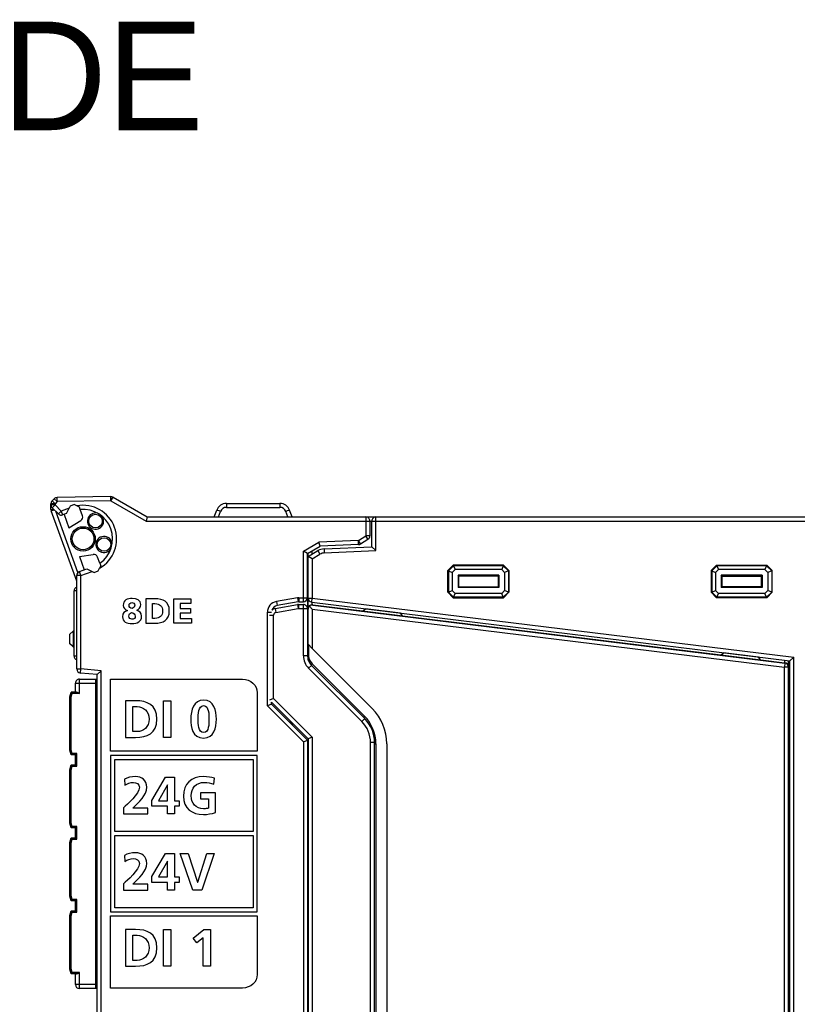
# Model space of a CAD drawing. Extents: x 0 to 183, y 0 to 175.
# Tile 27 of 31: x 58 to 115, y 102 to 175. Entities that reach past the tile are written whole.
import ezdxf

# ---------------------------------------------------------------- set-up
doc = ezdxf.new("R2010")
doc.units = 0
doc.header["$LTSCALE"] = 11.368745
doc.header["$MEASUREMENT"] = 0
doc.layers.get('0').update_dxf_attribs({"linetype": 'CONTINUOUS'})
doc.styles.add('TEXTSTYLE_3', font='txt')

msp = doc.modelspace()

# ---------------------------------------------------------------- linework, layer by layer
at = {"color": 7, "linetype": 'CONTINUOUS'}
for p, q in [((64.5253, 139.4008), (60.5569, 139.3315)), ((60.5621, 139.0315), (60.5569, 139.3315)), ((64.5305, 139.1007), (64.5253, 139.4008)), ((64.5305, 139.1007), (64.6807, 139.3605)), ((64.6807, 139.3605), (67.2066, 137.9022)), ((60.1087, 138.4551), (60.1087, 138.8778)), ((60.4084, 138.8778), (60.1087, 138.8778)), ((60.4084, 138.7958), (60.1087, 138.7958)), ((60.3499, 139.2437), (60.1965, 139.09)), ((60.4084, 138.8778), (60.1965, 139.09)), ((60.4084, 138.7958), (60.1965, 138.5836)), ((60.5621, 139.0315), (60.3499, 139.2437)), ((60.5621, 139.0315), (60.4084, 138.8778)), ((60.4084, 138.8778), (60.4084, 138.7958)), ((60.868, 138.3362), (60.4084, 138.7958)), ((64.5305, 139.1007), (60.5621, 139.0315)), ((61.515, 138.7045), (61.4402, 138.5443)), ((61.8202, 138.8158), (61.515, 138.7045)), ((62.0242, 138.7207), (61.8202, 138.8158)), ((62.2047, 138.6367), (62.0242, 138.7207)), ((62.2715, 138.453), (62.2047, 138.6367)), ((64.5305, 139.1007), (67.1264, 137.6021)), ((73.0337, 138.9023), (73.0337, 138.6125)), ((73.0337, 138.9023), (76.9835, 138.9023)), ((73.0337, 138.6125), (76.9835, 138.6125)), ((76.9835, 138.9023), (76.9835, 138.6125)), ((60.1087, 138.4551), (60.3251, 138.4551)), ((60.1266, 138.3524), (60.3471, 138.4327)), ((62.0087, 133.1821), (60.1266, 138.3524)), ((60.6558, 138.124), (60.1965, 138.5836)), ((62.1, 133.8083), (60.4563, 138.3235)), ((60.868, 138.3362), (60.6558, 138.124)), ((61.4402, 138.5443), (60.868, 138.3362)), ((60.868, 138.3362), (60.9707, 138.0544)), ((61.2608, 138.1599), (60.9707, 138.0544)), ((61.073, 138.0916), (61.432, 137.105)), ((61.2611, 138.1606), (61.4402, 138.5443)), ((62.4369, 137.9983), (62.2719, 138.4527)), ((67.2066, 137.9018), (67.1264, 137.6021)), ((67.2066, 137.9022), (83.3087, 137.9022)), ((72.1445, 137.9022), (72.3288, 138.4086)), ((72.46, 137.9022), (72.611, 138.3166)), ((77.5571, 137.9022), (77.4062, 138.3166)), ((77.8726, 137.9022), (77.688, 138.4086)), ((83.3087, 137.9022), (83.3087, 136.5121)), ((83.3094, 137.9022), (123.7086, 137.9022)), ((84.0587, 135.4203), (84.0587, 137.9022)), ((61.432, 137.105), (62.3112, 137.6393)), ((67.1264, 137.6021), (123.7086, 137.6021)), ((83.6084, 137.6021), (83.6084, 136.5121)), ((83.7586, 135.7073), (83.7586, 137.6021)), ((82.7657, 136.1665), (83.3087, 136.5121)), ((83.4699, 136.2592), (83.3087, 136.5121)), ((83.6084, 136.5121), (83.3087, 136.5121)), ((78.7084, 135.3755), (79.8591, 136.0397)), ((79.0085, 135.2022), (79.9456, 135.7431)), ((82.7657, 136.1665), (79.8591, 136.0397)), ((79.9452, 135.7431), (79.8591, 136.0397)), ((82.7788, 135.8668), (79.9456, 135.7431)), ((80.2398, 135.5536), (83.7586, 135.7073)), ((82.7788, 135.8668), (82.7657, 136.1665)), ((82.927, 135.9133), (82.7657, 136.1665)), ((82.927, 135.9133), (83.4699, 136.2592)), ((84.0587, 135.4203), (83.759, 135.707)), ((62.2016, 134.9904), (63.2186, 135.1461)), ((62.2016, 134.9904), (62.5609, 134.0037)), ((78.7084, 131.6521), (78.7084, 135.3755)), ((79.0082, 135.2022), (78.7084, 135.3755)), ((79.0085, 131.9521), (79.0085, 135.2022)), ((79.0584, 135.2126), (79.0268, 135.2126)), ((79.0584, 135.0021), (79.7836, 135.4207)), ((79.0584, 127.3609), (79.0584, 135.2312)), ((79.3585, 134.8288), (79.0588, 135.0021)), ((79.3585, 135.1754), (79.3585, 135.4041)), ((79.3585, 134.8288), (79.9335, 135.1609)), ((79.7836, 135.4207), (79.9335, 135.1609)), ((80.2398, 135.5536), (80.2529, 135.2539)), ((80.2529, 135.2539), (84.0587, 135.4203)), ((63.7112, 134.4977), (63.5459, 134.9521)), ((63.7781, 134.3138), (63.694, 134.1332)), ((63.7112, 134.4974), (63.7781, 134.3138)), ((79.0584, 134.9022), (79.0085, 134.9022)), ((79.3585, 134.8288), (79.3585, 131.9263)), ((89.7586, 134.3523), (89.3586, 133.952)), ((89.7748, 134.3127), (89.3979, 133.9358)), ((89.7586, 134.3523), (89.7748, 134.3127)), ((93.4586, 134.3523), (89.7586, 134.3523)), ((89.7748, 134.3127), (89.8898, 134.0357)), ((93.4421, 134.3127), (89.7748, 134.3127)), ((93.4421, 134.3127), (93.3273, 134.0357)), ((93.4586, 134.3523), (93.4421, 134.3127)), ((93.8193, 133.9358), (93.4421, 134.3127)), ((93.8586, 133.952), (93.4586, 134.3523)), ((108.7586, 133.952), (109.1586, 134.3523)), ((108.7979, 133.9358), (109.1748, 134.3127)), ((109.1586, 134.3523), (109.1748, 134.3127)), ((109.1586, 134.3523), (112.8586, 134.3523)), ((109.1748, 134.3127), (109.2895, 134.0357)), ((112.8421, 134.3127), (109.1748, 134.3127)), ((112.8421, 134.3127), (112.7274, 134.0357)), ((112.8586, 134.3523), (112.8421, 134.3127)), ((112.8421, 134.3127), (113.2193, 133.9358)), ((112.8586, 134.3523), (113.2586, 133.952)), ((62.0087, 126.7022), (62.0087, 133.5927)), ((62.3084, 133.5927), (62.0087, 133.5927)), ((62.2061, 133.8748), (62.7487, 134.0723)), ((62.3084, 133.5927), (62.2061, 133.8748)), ((62.3084, 133.5927), (63.1332, 133.8931)), ((62.3084, 126.7022), (62.3084, 133.5927)), ((62.749, 134.0719), (63.1332, 133.8931)), ((63.1332, 133.8931), (63.2934, 133.8184)), ((63.2934, 133.8184), (63.5989, 133.9293)), ((63.5989, 133.9293), (63.694, 134.1332)), ((89.3586, 132.3521), (89.3586, 133.952)), ((89.3586, 133.952), (89.3979, 133.9358)), ((89.3979, 133.9358), (89.3979, 132.3683)), ((89.3979, 133.9358), (89.6752, 133.8211)), ((89.8898, 134.0357), (89.6752, 133.8211)), ((89.6752, 133.8211), (89.6752, 132.4834)), ((93.3273, 134.0357), (89.8898, 134.0357)), ((90.1062, 133.6044), (90.1062, 132.6997)), ((90.1586, 133.552), (90.1062, 133.6044)), ((93.111, 133.6044), (90.1062, 133.6044)), ((90.1586, 132.7521), (90.1586, 133.552)), ((93.0586, 133.552), (90.1586, 133.552)), ((93.0586, 133.552), (93.111, 133.6044)), ((93.0586, 133.552), (93.0586, 132.7521)), ((93.111, 133.6044), (93.111, 132.6997)), ((93.542, 133.8211), (93.3273, 134.0357)), ((93.8193, 133.9358), (93.542, 133.8211)), ((93.542, 133.8211), (93.542, 132.4834)), ((93.8586, 133.952), (93.8193, 133.9358)), ((93.8193, 133.9358), (93.8193, 132.3683)), ((93.8586, 133.952), (93.8586, 132.3521)), ((108.7586, 133.952), (108.7586, 132.3521)), ((108.7586, 133.952), (108.7979, 133.9358)), ((108.7979, 133.9358), (108.7979, 132.3683)), ((108.7979, 133.9358), (109.0752, 133.8211)), ((109.0752, 133.8211), (109.2895, 134.0357)), ((109.0752, 133.8211), (109.0752, 132.4834)), ((112.7274, 134.0357), (109.2895, 134.0357)), ((109.5062, 133.6044), (109.5062, 132.6997)), ((112.511, 133.6044), (109.5062, 133.6044)), ((109.5586, 133.552), (109.5062, 133.6044)), ((109.5586, 133.552), (109.5586, 132.7521)), ((109.5586, 133.552), (112.4587, 133.552)), ((112.4587, 133.552), (112.511, 133.6044)), ((112.4587, 132.7521), (112.4587, 133.552)), ((112.511, 133.6044), (112.511, 132.6997)), ((112.7274, 134.0357), (112.942, 133.8211)), ((113.2193, 133.9358), (112.942, 133.8211)), ((112.942, 133.8211), (112.942, 132.4834)), ((113.2586, 133.952), (113.2193, 133.9358)), ((113.2193, 133.9358), (113.2193, 132.3683)), ((113.2586, 132.3521), (113.2586, 133.952)), ((61.8085, 127.6523), (61.8085, 132.452)), ((62.0083, 132.452), (61.8085, 132.452)), ((89.3586, 132.3521), (89.3979, 132.3683)), ((89.7586, 131.9521), (89.3586, 132.3521)), ((89.3979, 132.3683), (89.6752, 132.4834)), ((89.7748, 131.9914), (89.3979, 132.3683)), ((89.8898, 132.2687), (89.6752, 132.4834)), ((89.7748, 131.9914), (89.8898, 132.2687)), ((93.3273, 132.2687), (89.8898, 132.2687)), ((90.1586, 132.7521), (90.1062, 132.6997)), ((93.111, 132.6997), (90.1062, 132.6997)), ((90.1586, 132.7521), (93.0586, 132.7521)), ((93.0586, 132.7521), (93.111, 132.6997)), ((93.542, 132.4834), (93.3273, 132.2687)), ((93.4421, 131.9914), (93.3273, 132.2687)), ((93.8193, 132.3683), (93.4421, 131.9914)), ((93.8586, 132.3521), (93.4586, 131.9521)), ((93.8193, 132.3683), (93.542, 132.4834)), ((93.8586, 132.3521), (93.8193, 132.3683)), ((108.7586, 132.3521), (108.7979, 132.3683)), ((108.7586, 132.3521), (109.1586, 131.9521)), ((108.7979, 132.3683), (109.0752, 132.4834)), ((108.7979, 132.3683), (109.1748, 131.9914)), ((109.0752, 132.4834), (109.2895, 132.2687)), ((109.1748, 131.9914), (109.2895, 132.2687)), ((112.7274, 132.2687), (109.2895, 132.2687)), ((109.5586, 132.7521), (109.5062, 132.6997)), ((112.511, 132.6997), (109.5062, 132.6997)), ((112.4587, 132.7521), (109.5586, 132.7521)), ((112.4587, 132.7521), (112.511, 132.6997)), ((112.7274, 132.2687), (112.942, 132.4834)), ((112.8421, 131.9914), (112.7274, 132.2687)), ((112.8421, 131.9914), (113.2193, 132.3683)), ((112.8586, 131.9521), (113.2586, 132.3521)), ((113.2193, 132.3683), (112.942, 132.4834)), ((113.2586, 132.3521), (113.2193, 132.3683)), ((69.1569, 130.0737), (69.1569, 131.8734)), ((69.1569, 131.8734), (70.4254, 131.8734)), ((69.6364, 131.533), (69.6364, 131.1618)), ((70.4254, 131.533), (69.6364, 131.533)), ((70.4254, 131.8734), (70.4254, 131.533)), ((76.6217, 131.1546), (78.2654, 131.4447)), ((78.2806, 131.9432), (76.7196, 131.6679)), ((76.7196, 131.6679), (76.7716, 131.3723)), ((78.3326, 131.6476), (76.7716, 131.3723)), ((78.2654, 131.4447), (78.3174, 131.1491)), ((78.2806, 131.9432), (78.3326, 131.6476)), ((78.3522, 131.4522), (78.3522, 131.1522)), ((78.3522, 131.4522), (78.7084, 131.4522)), ((78.3849, 131.9521), (78.3849, 131.6521)), ((78.3849, 131.9521), (79.0085, 131.9521)), ((78.3849, 131.6521), (78.7084, 131.6521)), ((78.7084, 127.6733), (78.7084, 131.4522)), ((79.0085, 131.9515), (79.0085, 127.6733)), ((79.0584, 131.9263), (79.3585, 131.9263)), ((79.3585, 131.115), (79.1618, 131.3375)), ((79.322, 131.6286), (79.3585, 131.9263)), ((79.322, 131.6286), (114.5584, 127.3023)), ((79.3585, 131.9263), (114.8585, 127.5676)), ((79.3596, 131.4326), (79.3596, 131.6242)), ((79.395, 131.4305), (79.3596, 131.4326)), ((79.395, 131.4126), (79.395, 131.4305)), ((79.395, 131.4305), (83.0782, 130.9782)), ((79.395, 131.4126), (114.195, 127.1397)), ((89.7586, 131.9521), (89.7748, 131.9914)), ((89.7586, 131.9521), (93.4586, 131.9521)), ((93.4421, 131.9914), (89.7748, 131.9914)), ((93.4586, 131.9521), (93.4421, 131.9914)), ((109.1586, 131.9521), (109.1748, 131.9914)), ((112.8586, 131.9521), (109.1586, 131.9521)), ((112.8421, 131.9914), (109.1748, 131.9914)), ((112.8586, 131.9521), (112.8421, 131.9914)), ((69.6364, 131.1618), (70.3813, 131.1618)), ((69.6364, 130.8214), (69.6364, 130.4141)), ((70.3813, 130.8214), (69.6364, 130.8214)), ((70.3813, 131.1618), (70.3813, 130.8214)), ((76.0585, 123.9778), (76.0585, 130.88)), ((76.0585, 130.88), (76.3585, 130.88)), ((76.2087, 130.6623), (76.5084, 130.6623)), ((76.5084, 124.5266), (76.5084, 130.6623)), ((76.6217, 131.1546), (76.6738, 130.8594)), ((76.6738, 130.8594), (78.3174, 131.1491)), ((78.3522, 131.1522), (79.0085, 131.1522)), ((79.0584, 130.8645), (79.0085, 130.8645)), ((79.3585, 131.115), (79.3585, 128.2149)), ((79.3585, 131.115), (114.1585, 126.842)), ((83.0627, 130.9662), (83.2814, 131.137)), ((86.0331, 130.6013), (83.0627, 130.9662)), ((85.8622, 130.8201), (83.2814, 131.137)), ((86.0331, 130.6013), (85.8622, 130.8201)), ((86.0206, 130.6171), (109.4783, 127.7384)), ((70.4536, 130.0737), (69.1569, 130.0737)), ((69.6364, 130.4141), (70.4536, 130.4141)), ((70.4536, 130.4141), (70.4536, 130.0737)), ((79.0085, 130.2523), (79.0584, 130.2461)), ((61.7586, 129.5147), (61.5084, 129.2646)), ((61.5084, 128.5646), (61.5084, 129.2646)), ((61.7586, 129.5147), (61.8085, 129.5147)), ((61.7586, 128.5146), (61.7586, 129.3146)), ((61.7586, 129.3146), (61.8085, 129.3146)), ((61.7, 128.3734), (61.5084, 128.5646)), ((61.7586, 128.5146), (61.8085, 128.5146)), ((79.0757, 128.4977), (79.0757, 127.6134)), ((79.3585, 128.2149), (79.0757, 128.4977)), ((61.7582, 128.3152), (61.7, 128.3734)), ((61.7586, 128.3148), (61.8085, 128.3148)), ((79.3585, 128.2149), (83.7748, 123.7986)), ((109.4607, 127.725), (109.6795, 127.8959)), ((112.4308, 127.3602), (109.4607, 127.725)), ((112.2599, 127.5789), (109.6795, 127.8959)), ((62.0083, 127.6523), (61.8085, 127.6523)), ((79.0085, 127.6733), (78.7084, 127.6733)), ((79.3513, 127.0907), (83.2091, 123.2329)), ((112.4308, 127.3602), (112.2599, 127.5789)), ((112.417, 127.3777), (114.1595, 127.1642)), ((114.195, 127.1397), (114.1585, 126.842)), ((114.1595, 127.3512), (114.1595, 127.1642)), ((114.1595, 127.1642), (114.195, 127.1597)), ((114.195, 127.1597), (114.195, 127.1397)), ((114.4585, 30.7902), (114.4585, 127.3143)), ((114.5584, 30.8019), (114.5584, 127.3023)), ((114.8585, 127.5676), (114.5588, 127.3026)), ((114.8585, 30.5366), (114.8585, 127.5676)), ((62.0087, 126.7022), (62.3084, 126.7022)), ((62.2825, 126.4031), (62.3084, 126.7022)), ((63.5087, 126.296), (62.2825, 126.4031)), ((63.8084, 126.5709), (62.3084, 126.7022)), ((63.5087, 28.4083), (63.5087, 126.296)), ((63.509, 126.2963), (63.8084, 126.5709)), ((63.8084, 28.1333), (63.8084, 126.5709)), ((79.3013, 126.966), (79.0894, 126.7538)), ((83.0141, 122.8292), (79.0894, 126.7538)), ((83.2263, 123.0414), (79.3013, 126.966)), ((114.1585, 31.2622), (114.1585, 126.842)), ((114.4585, 126.842), (114.1585, 126.842)), ((61.9084, 125.002), (61.9084, 125.6521)), ((61.9084, 125.6521), (63.4084, 125.6521)), ((62.2085, 124.9021), (62.2085, 125.9522)), ((62.2085, 125.9522), (63.5087, 125.9522)), ((63.4084, 103.1522), (63.4084, 125.9522)), ((63.5087, 125.8522), (63.4084, 125.8522)), ((114.4585, 125.866), (114.5584, 125.866)), ((61.5084, 124.6523), (61.6025, 125.002)), ((61.9849, 125.002), (61.6025, 125.002)), ((61.679, 124.9021), (61.6025, 125.0017)), ((61.6087, 124.6389), (61.679, 124.9021)), ((62.2085, 124.9021), (61.679, 124.9021)), ((61.9849, 125.002), (62.0011, 125.0006)), ((62.0011, 125.0006), (62.0183, 124.9968)), ((62.0183, 124.9968), (62.0421, 124.9889)), ((62.0421, 124.9889), (62.0903, 124.9676)), ((62.0903, 124.9676), (62.1296, 124.9469)), ((62.1296, 124.9469), (62.2085, 124.9021)), ((61.5084, 120.7122), (61.5084, 124.6523)), ((61.6087, 124.6389), (61.5092, 124.652)), ((61.6087, 120.7253), (61.6087, 124.6389)), ((68.3948, 121.656), (68.3948, 124.3574)), ((68.3948, 124.3574), (68.9367, 124.3574)), ((68.9367, 124.3574), (68.9367, 121.656)), ((76.3582, 124.1022), (76.0585, 123.9778)), ((76.5084, 124.5266), (76.2087, 124.4022)), ((76.3585, 124.1022), (76.3585, 124.252)), ((79.0584, 121.5521), (76.3585, 124.252)), ((79.0085, 121.4522), (76.3585, 124.1022)), ((79.3585, 121.6765), (76.5084, 124.5266)), ((78.7084, 121.3278), (76.0585, 123.9778)), ((77.7586, 122.7021), (77.7586, 122.8523)), ((77.8585, 122.6021), (77.8585, 122.752)), ((77.9085, 122.5522), (77.9085, 122.7021)), ((83.2263, 123.0414), (83.0141, 122.8292)), ((83.1219, 123.1458), (83.2091, 123.2329)), ((114.4585, 122.8661), (114.5584, 122.8661)), ((68.9367, 121.656), (68.3948, 121.656)), ((78.7084, 121.3278), (79.0082, 121.4522)), ((78.7084, 121.3278), (78.7084, 24.4023)), ((79.0085, 121.4522), (79.0085, 24.4023)), ((79.0584, 121.5521), (79.0584, 81.3525)), ((79.3585, 121.6765), (79.0588, 121.5524)), ((79.3585, 121.6765), (79.3585, 81.3525)), ((83.6587, 90.4744), (83.6587, 121.2734)), ((83.9584, 121.2734), (83.6587, 121.2734)), ((83.9584, 90.6474), (83.9584, 121.2734)), ((83.9584, 121.1824), (84.0587, 121.1824)), ((84.0587, 121.1824), (84.0587, 91.2826)), ((84.8586, 121.1824), (84.8586, 91.2826)), ((61.6025, 120.3621), (61.5084, 120.7122)), ((61.6087, 120.7253), (61.5092, 120.7122)), ((61.679, 120.4621), (61.6025, 120.3625)), ((61.679, 120.4621), (61.6087, 120.7253)), ((62.0087, 120.4621), (61.679, 120.4621)), ((61.9091, 120.3625), (62.0087, 120.4621)), ((62.0087, 119.5271), (62.0087, 120.4621)), ((61.9084, 120.3621), (61.6025, 120.3621)), ((61.9084, 119.6273), (61.9084, 120.3621)), ((64.5078, 120.3368), (64.5078, 108.8047)), ((75.3057, 120.3368), (64.5078, 120.3368)), ((64.8075, 114.7206), (64.8075, 120.0371)), ((64.8075, 120.0371), (75.006, 120.0371)), ((75.006, 120.0371), (75.006, 114.7206)), ((75.3057, 108.8047), (75.3057, 120.3368)), ((61.5084, 119.2773), (61.6025, 119.6273)), ((61.5084, 115.3371), (61.5084, 119.2773)), ((61.6087, 119.2638), (61.5092, 119.2769)), ((61.6025, 119.6273), (61.9084, 119.6273)), ((61.679, 119.5271), (61.6025, 119.6266)), ((61.6087, 119.2638), (61.679, 119.5271)), ((61.6087, 115.3502), (61.6087, 119.2638)), ((61.679, 119.5271), (62.0087, 119.5271)), ((61.9091, 119.6266), (62.0087, 119.5271)), ((67.5398, 117.0201), (68.5499, 118.723)), ((68.5499, 118.723), (69.2231, 118.723)), ((69.2231, 118.723), (69.2231, 116.9853)), ((68.697, 118.158), (68.0276, 116.9853)), ((68.7049, 118.158), (68.697, 118.158)), ((68.7049, 116.9853), (68.7049, 118.158)), ((67.5398, 116.5827), (67.5398, 117.0201)), ((68.0276, 116.9853), (68.7049, 116.9853)), ((69.2231, 116.9853), (69.5676, 116.9853)), ((69.5676, 116.9853), (69.5676, 116.5827)), ((68.7049, 116.5827), (67.5398, 116.5827)), ((68.7049, 116.0215), (68.7049, 116.5827)), ((69.2231, 116.5827), (69.2231, 116.0215)), ((69.5676, 116.5827), (69.2231, 116.5827)), ((69.2231, 116.0215), (68.7049, 116.0215)), ((61.6025, 114.9871), (61.5084, 115.3371)), ((61.6087, 115.3502), (61.5092, 115.3371)), ((61.679, 115.087), (61.6025, 114.9875)), ((61.9084, 114.9871), (61.6025, 114.9871)), ((61.679, 115.087), (61.6087, 115.3502)), ((62.0087, 115.087), (61.679, 115.087)), ((61.9084, 114.2523), (61.9084, 114.9871)), ((61.9091, 114.9878), (62.0087, 115.087)), ((62.0087, 114.152), (62.0087, 115.087)), ((75.006, 114.7206), (64.8075, 114.7206)), ((61.5084, 113.9023), (61.6025, 114.2523)), ((61.6025, 114.2523), (61.9084, 114.2523)), ((61.679, 114.152), (61.6025, 114.2516)), ((61.6087, 113.8892), (61.679, 114.152)), ((61.679, 114.152), (62.0087, 114.152)), ((61.9091, 114.2516), (62.0087, 114.152)), ((64.8075, 109.1044), (64.8075, 114.4209)), ((64.8075, 114.4209), (75.006, 114.4209)), ((75.006, 114.4209), (75.006, 109.1044)), ((61.5084, 109.9621), (61.5084, 113.9023)), ((61.6087, 113.8892), (61.5092, 113.9023)), ((61.6087, 109.9752), (61.6087, 113.8892)), ((67.5398, 111.4114), (68.5499, 113.1144)), ((68.697, 112.5494), (68.0276, 111.3766)), ((68.5499, 113.1144), (69.2231, 113.1144)), ((68.7049, 112.5494), (68.697, 112.5494)), ((68.7049, 111.3766), (68.7049, 112.5494)), ((69.2231, 113.1144), (69.2231, 111.3766)), ((70.5701, 110.4129), (69.6413, 113.1144)), ((69.6413, 113.1144), (70.2214, 113.1144)), ((70.2214, 113.1144), (70.9146, 110.9934)), ((70.9222, 110.9934), (71.6071, 113.1144)), ((72.1452, 113.1144), (71.2357, 110.4129)), ((71.6071, 113.1144), (72.1452, 113.1144)), ((67.5398, 110.9741), (67.5398, 111.4114)), ((68.0276, 111.3766), (68.7049, 111.3766)), ((69.2231, 111.3766), (69.5676, 111.3766)), ((69.5676, 111.3766), (69.5676, 110.9741)), ((68.7049, 110.9741), (67.5398, 110.9741)), ((68.7049, 110.4129), (68.7049, 110.9741)), ((69.2231, 110.4129), (68.7049, 110.4129)), ((69.2231, 110.9741), (69.2231, 110.4129)), ((69.5676, 110.9741), (69.2231, 110.9741)), ((71.2357, 110.4129), (70.5701, 110.4129)), ((70.9146, 110.9934), (70.9222, 110.9934)), ((61.6025, 109.6121), (61.5084, 109.9621)), ((61.6087, 109.9752), (61.5092, 109.9621)), ((61.679, 109.7123), (61.6025, 109.6128)), ((61.9084, 109.6121), (61.6025, 109.6121)), ((61.679, 109.7123), (61.6087, 109.9752)), ((62.0087, 109.7123), (61.679, 109.7123)), ((61.9084, 108.8772), (61.9084, 109.6121)), ((61.9091, 109.6128), (62.0087, 109.7123)), ((62.0087, 108.7773), (62.0087, 109.7123)), ((61.5084, 108.5272), (61.6025, 108.8772)), ((61.6025, 108.8772), (61.9084, 108.8772)), ((61.679, 108.7773), (61.6025, 108.8769)), ((61.9091, 108.8765), (62.0087, 108.7773)), ((75.006, 109.1044), (64.8075, 109.1044)), ((61.5084, 104.5871), (61.5084, 108.5272)), ((61.6087, 108.5141), (61.5092, 108.5272)), ((61.6087, 108.5141), (61.679, 108.7773)), ((61.6087, 104.6005), (61.6087, 108.5141)), ((61.679, 108.7773), (62.0087, 108.7773)), ((64.5078, 108.8047), (75.3057, 108.8047)), ((68.3948, 104.8008), (68.3948, 107.5023)), ((68.3948, 107.5023), (68.9367, 107.5023)), ((68.9367, 107.5023), (68.9367, 104.8008)), ((70.5852, 106.8675), (71.3749, 107.5023)), ((71.3749, 107.5023), (71.8548, 107.5023)), ((71.8548, 107.5023), (71.8548, 104.8008)), ((70.856, 106.5154), (70.5852, 106.8675)), ((71.3128, 106.887), (70.856, 106.5154)), ((71.3128, 104.8008), (71.3128, 106.887)), ((61.6025, 104.237), (61.5084, 104.5871)), ((61.6087, 104.6005), (61.5092, 104.5871)), ((61.679, 104.3373), (61.6087, 104.6005)), ((68.9367, 104.8008), (68.3948, 104.8008)), ((71.8548, 104.8008), (71.3128, 104.8008)), ((61.679, 104.3373), (61.6025, 104.2377)), ((61.9849, 104.237), (61.6025, 104.237)), ((62.2085, 104.3373), (61.679, 104.3373)), ((61.9084, 103.4522), (61.9084, 104.237)), ((61.9849, 104.237), (62.0011, 104.2388)), ((62.0011, 104.2388), (62.0183, 104.2425)), ((62.0183, 104.2425), (62.0421, 104.2505)), ((62.0421, 104.2505), (62.0903, 104.2718)), ((62.0903, 104.2718), (62.1296, 104.2925)), ((62.1296, 104.2925), (62.2085, 104.3373)), ((62.2085, 103.1522), (62.2085, 104.3373)), ((63.4084, 103.4522), (61.9084, 103.4522)), ((63.5087, 103.1522), (62.2085, 103.1522)), ((63.5087, 103.2521), (63.4084, 103.2521)), ((79.0085, 103.2521), (79.0584, 103.2521)), ((79.0584, 103.1522), (79.0085, 103.1522))]:
    msp.add_line(p, q, dxfattribs=at)
for centre, radius, start, end in [((62.4748, 136.2871), 2.475, 299.511771, 100.491089), ((73.0339, 138.1519), 0.7504, 90.018963, 159.995865), ((73.0334, 138.1631), 0.4494, 89.96396, 160.03035), ((76.9832, 138.1523), 0.75, 19.982076, 89.978834), ((76.9835, 138.1627), 0.4498, 20.004388, 90.005795), ((60.8679, 138.3366), 0.3003, 225.06635, 290.017442), ((62.4743, 136.287), 2.1752, 304.655479, 95.340277), ((62.1547, 137.8956), 0.3003, 301.396645, 19.999188), ((83.3086, 137.6024), 0.2998, 359.944507, 89.988094), ((84.0587, 137.6021), 0.3001, 89.998239, 180.001761), ((83.3079, 136.5123), 0.3005, 302.62578, 359.954116), ((63.2637, 134.8491), 0.3004, 20.062153, 98.631771), ((80.2832, 134.5557), 0.9989, 92.492623, 120.009408), ((80.2835, 134.5542), 0.7004, 92.503065, 119.976998), ((62.3093, 133.5925), 0.3006, 110.084576, 179.966008), ((62.1086, 132.4519), 0.3001, 109.450781, 179.978358), ((76.8586, 130.88), 0.8001, 100.002866, 179.995836), ((76.8585, 130.88), 0.5, 100.008952, 160.760934), ((78.7084, 131.9521), 0.3001, 270.00776, 359.998976), ((78.7084, 131.1522), 0.3001, 359.996269, 89.996994), ((79.3557, 131.1347), 0.2976, 89.252923, 179.156486), ((79.3584, 131.9264), 0.3, 180.021446, 263.022785), ((79.3514, 131.1142), 0.293, 130.330263, 179.840987), ((79.3641, 131.1089), 0.3053, 84.192048, 131.508513), ((76.7076, 130.6638), 0.4982, 99.927432, 130.140709), ((76.7087, 130.6621), 0.2003, 100.042264, 179.948233), ((61.5583, 129.3147), 0.2002, 359.980116, 44.965301), ((61.5591, 128.5146), 0.1995, 314.947185, 0.016448), ((80.0583, 127.7978), 0.9999, 180.002722, 224.998646), ((62.1086, 127.6524), 0.3001, 180.026854, 250.550746), ((80.0089, 127.6735), 1.3004, 180.007349, 225.007427), ((80.0098, 127.6736), 1.0013, 180.01815, 224.964443), ((114.1623, 126.8645), 0.2966, 0.518974, 83.6623), ((114.1589, 126.8422), 0.2997, 359.967511, 83.074933), ((62.3089, 126.7022), 0.3002, 179.998578, 264.966587), ((62.2085, 125.6521), 0.3001, 89.997707, 180.002293), ((81.1584, 121.1821), 3.7002, 0.004958, 45.001533), ((81.4587, 121.2733), 2.2, 0.001522, 45.008406), ((81.1587, 121.1822), 2.9, 0.004702, 45.00512), ((81.4583, 121.2737), 2.5001, 359.99177, 44.994292), ((62.2085, 103.4522), 0.3001, 180.0021, 269.998453)]:
    msp.add_arc(centre, radius, start, end, dxfattribs=at)
for points in [[(60.5569, 139.3315), (60.479, 139.3302), (60.405, 139.2984), (60.3499, 139.2437)], [(64.6807, 139.3605), (64.6335, 139.3877), (64.5798, 139.4018), (64.5253, 139.4008)], [(60.1965, 139.09), (60.1401, 139.0339), (60.1087, 138.9574), (60.1087, 138.8778)], [(60.1087, 138.7958), (60.1087, 138.7163), (60.1401, 138.6398), (60.1965, 138.5836)], [(60.1087, 138.4551), (60.1087, 138.42), (60.1146, 138.3852), (60.1266, 138.3524)], [(72.611, 138.3166), (72.4566, 138.3728), (72.3309, 138.4137), (72.3288, 138.4086)], [(77.6884, 138.4086), (77.6863, 138.4137), (77.5605, 138.3728), (77.4062, 138.3166)], [(82.7788, 135.8668), (82.8315, 135.8692), (82.8825, 135.8851), (82.927, 135.9133)], [(78.3522, 131.4522), (78.3233, 131.4522), (78.294, 131.4495), (78.2654, 131.4447)], [(78.3849, 131.9521), (78.3498, 131.9521), (78.315, 131.949), (78.2806, 131.9432)], [(78.3849, 131.6521), (78.3674, 131.6521), (78.3498, 131.6507), (78.3326, 131.6476)], [(78.3522, 131.1522), (78.3405, 131.1522), (78.3291, 131.1511), (78.3174, 131.1491)]]:
    msp.add_open_spline(points, degree=3, dxfattribs=at)
for points, knots in [([(63.5535, 138.1757), (63.2341, 138.2646), (62.9034, 138.0779), (62.8145, 137.7589), (62.7256, 137.4395), (62.912, 137.1088), (63.2313, 137.0199), (63.5507, 136.9306), (63.8814, 137.1174), (63.9703, 137.4367), (64.0189, 137.6114), (63.9858, 137.7991), (63.8804, 137.9466)], [0, 0, 0, 0, 1, 1, 1, 2, 2, 2, 3, 3, 3, 4, 4, 4, 4]), ([(63.8924, 137.5976), (63.8924, 137.8739), (63.6685, 138.0978), (63.3922, 138.0978), (63.1163, 138.0978), (62.8924, 137.8739), (62.8924, 137.5976), (62.8924, 137.3217), (63.1163, 137.0977), (63.3922, 137.0977), (63.6685, 137.0977), (63.8924, 137.3217), (63.8924, 137.5976), (63.8924, 137.5976), (63.8924, 137.5976), (63.8924, 137.5976)], [0, 0, 0, 0, 1, 1, 1, 2, 2, 2, 3, 3, 3, 4, 4, 4, 5, 5, 5, 5]), ([(63.3746, 136.2871), (63.3746, 136.7842), (62.9716, 137.187), (62.4748, 137.187), (61.9777, 137.187), (61.5746, 136.7842), (61.5746, 136.2871), (61.5746, 135.79), (61.9777, 135.3872), (62.4748, 135.3872), (62.9716, 135.3872), (63.3746, 135.79), (63.3746, 136.2871), (63.3746, 136.2871), (63.3746, 136.2871), (63.3746, 136.2871)], [0, 0, 0, 0, 1, 1, 1, 2, 2, 2, 3, 3, 3, 4, 4, 4, 5, 5, 5, 5]), ([(63.2747, 136.2871), (63.2747, 136.7288), (62.9165, 137.0871), (62.4748, 137.0871), (62.0328, 137.0871), (61.6745, 136.7288), (61.6745, 136.2871), (61.6745, 135.8451), (62.0328, 135.4871), (62.4748, 135.4871), (62.9165, 135.4871), (63.2747, 135.8451), (63.2747, 136.2871), (63.2747, 136.2871), (63.2747, 136.2871), (63.2747, 136.2871)], [0, 0, 0, 0, 1, 1, 1, 2, 2, 2, 3, 3, 3, 4, 4, 4, 5, 5, 5, 5]), ([(64.6183, 135.9195), (64.5929, 136.2499), (64.3041, 136.4969), (63.9738, 136.4711), (63.6434, 136.4456), (63.3964, 136.1569), (63.4218, 135.8265), (63.4477, 135.4961), (63.7361, 135.2491), (64.0664, 135.2749), (64.2473, 135.2887), (64.4123, 135.3841), (64.515, 135.5337)], [0, 0, 0, 0, 1, 1, 1, 2, 2, 2, 3, 3, 3, 4, 4, 4, 4]), ([(64.5202, 135.873), (64.5202, 136.149), (64.2962, 136.3729), (64.0203, 136.3729), (63.744, 136.3729), (63.52, 136.149), (63.52, 135.873), (63.52, 135.5967), (63.744, 135.3731), (64.0203, 135.3731), (64.2962, 135.3731), (64.5202, 135.5967), (64.5202, 135.873), (64.5202, 135.873), (64.5202, 135.873), (64.5202, 135.873)], [0, 0, 0, 0, 1, 1, 1, 2, 2, 2, 3, 3, 3, 4, 4, 4, 5, 5, 5, 5]), ([(65.7369, 131.002), (65.5692, 131.0587), (65.4272, 131.2082), (65.4272, 131.3861), (65.4272, 131.7702), (65.7473, 131.9044), (66.1032, 131.9044), (66.4587, 131.9044), (66.7219, 131.7601), (66.7219, 131.4428), (66.7219, 131.2211), (66.5827, 131.0897), (66.4253, 131.0302), (66.4253, 131.0302), (66.4253, 131.0251), (66.4253, 131.0251), (66.6213, 130.9632), (66.7888, 130.8525), (66.7888, 130.5817), (66.7888, 130.195), (66.4587, 130.0427), (66.0825, 130.0427), (65.6956, 130.0427), (65.3811, 130.1872), (65.3811, 130.5558), (65.3811, 130.8189), (65.5437, 130.9426), (65.7369, 130.9994), (65.7369, 130.9994), (65.7369, 131.002), (65.7369, 131.002)], [0, 0, 0, 0, 1, 1, 1, 2, 2, 2, 3, 3, 3, 4, 4, 4, 5, 5, 5, 6, 6, 6, 7, 7, 7, 8, 8, 8, 9, 9, 9, 10, 10, 10, 10]), ([(66.0849, 131.1463), (66.2114, 131.2185), (66.2885, 131.2829), (66.2885, 131.4042), (66.2885, 131.533), (66.1776, 131.595), (66.0722, 131.595), (65.9561, 131.595), (65.8606, 131.5074), (65.8606, 131.3835), (65.8606, 131.2469), (65.9743, 131.1952), (66.0849, 131.1463)], [0, 0, 0, 0, 1, 1, 1, 2, 2, 2, 3, 3, 3, 4, 4, 4, 4]), ([(67.1088, 131.8734), (67.1088, 131.8734), (67.7637, 131.8734), (67.7637, 131.8734), (68.39, 131.8734), (68.8286, 131.6776), (68.8286, 130.9813), (68.8286, 130.3083), (68.3776, 130.0737), (67.7637, 130.0737), (67.7637, 130.0737), (67.1088, 130.0737), (67.1088, 130.0737), (67.1088, 130.0737), (67.1088, 131.8734), (67.1088, 131.8734)], [0, 0, 0, 0, 1, 1, 1, 2, 2, 2, 3, 3, 3, 4, 4, 4, 5, 5, 5, 5]), ([(67.5884, 130.4296), (67.5884, 130.4296), (67.774, 130.4296), (67.774, 130.4296), (68.1323, 130.4296), (68.3335, 130.6151), (68.3335, 130.9736), (68.3335, 131.332), (68.1248, 131.5175), (67.774, 131.5175), (67.774, 131.5175), (67.5884, 131.5175), (67.5884, 131.5175), (67.5884, 131.5175), (67.5884, 130.4296), (67.5884, 130.4296)], [0, 0, 0, 0, 1, 1, 1, 2, 2, 2, 3, 3, 3, 4, 4, 4, 5, 5, 5, 5]), ([(66.0773, 130.3676), (66.2141, 130.3676), (66.325, 130.4526), (66.325, 130.5998), (66.325, 130.7596), (66.1752, 130.8241), (66.0542, 130.86), (65.9378, 130.806), (65.8451, 130.7312), (65.8451, 130.592), (65.8451, 130.463), (65.9509, 130.3676), (66.0773, 130.3676)], [0, 0, 0, 0, 1, 1, 1, 2, 2, 2, 3, 3, 3, 4, 4, 4, 4]), ([(75.3057, 120.6369), (75.3057, 120.6369), (75.3057, 124.9526), (75.3057, 124.9526), (75.3057, 125.5041), (74.8255, 125.953), (74.2353, 125.953), (74.2353, 125.953), (64.5078, 125.953), (64.5078, 125.953), (64.5078, 125.953), (64.5078, 120.6369), (64.5078, 120.6369), (64.5078, 120.6369), (75.3057, 120.6369), (75.3057, 120.6369)], [0, 0, 0, 0, 1, 1, 1, 2, 2, 2, 3, 3, 3, 4, 4, 4, 5, 5, 5, 5]), ([(65.6091, 124.3574), (65.6091, 124.3574), (66.3485, 124.3574), (66.3485, 124.3574), (67.1767, 124.3574), (67.9084, 124.0787), (67.9084, 123.0068), (67.9084, 121.9347), (67.1767, 121.656), (66.3485, 121.656), (66.3485, 121.656), (65.6091, 121.656), (65.6091, 121.656), (65.6091, 121.656), (65.6091, 124.3574), (65.6091, 124.3574)], [0, 0, 0, 0, 1, 1, 1, 2, 2, 2, 3, 3, 3, 4, 4, 4, 5, 5, 5, 5]), ([(70.4151, 122.999), (70.4151, 123.6763), (70.62, 124.4039), (71.3514, 124.4039), (72.141, 124.4039), (72.2961, 123.626), (72.2961, 122.999), (72.2961, 122.372), (72.1335, 121.6095), (71.3514, 121.6095), (70.5195, 121.6095), (70.4151, 122.4339), (70.4151, 122.999)], [0, 0, 0, 0, 1, 1, 1, 2, 2, 2, 3, 3, 3, 4, 4, 4, 4]), ([(66.1514, 122.0818), (66.1514, 122.0818), (66.4532, 122.0818), (66.4532, 122.0818), (66.9059, 122.0818), (67.3434, 122.4183), (67.3434, 123.0068), (67.3434, 123.595), (66.9059, 123.9318), (66.4532, 123.9318), (66.4532, 123.9318), (66.1514, 123.9318), (66.1514, 123.9318), (66.1514, 123.9318), (66.1514, 122.0818), (66.1514, 122.0818)], [0, 0, 0, 0, 1, 1, 1, 2, 2, 2, 3, 3, 3, 4, 4, 4, 5, 5, 5, 5]), ([(71.7542, 122.999), (71.7542, 123.3473), (71.7542, 124.0014), (71.3514, 124.0014), (70.9566, 124.0014), (70.9566, 123.3473), (70.9566, 122.999), (70.9566, 122.6583), (70.9532, 122.012), (71.3514, 122.012), (71.7579, 122.012), (71.7542, 122.6583), (71.7542, 122.999)], [0, 0, 0, 0, 1, 1, 1, 2, 2, 2, 3, 3, 3, 4, 4, 4, 4]), ([(65.4544, 116.0215), (65.4544, 116.0215), (65.4544, 116.4744), (65.4544, 116.4744), (65.7063, 116.7181), (66.6234, 117.4845), (66.6234, 117.9799), (66.6234, 118.2276), (66.4029, 118.3437), (66.182, 118.3437), (65.9537, 118.3437), (65.7369, 118.2431), (65.5588, 118.127), (65.5588, 118.127), (65.5165, 118.5759), (65.5165, 118.5759), (65.7601, 118.6997), (66.0425, 118.7695), (66.3174, 118.7695), (66.8321, 118.7695), (67.165, 118.5101), (67.165, 117.9799), (67.165, 117.4071), (66.5886, 116.8807), (66.1473, 116.4473), (66.1473, 116.4473), (67.2504, 116.4473), (67.2504, 116.4473), (67.2504, 116.4473), (67.2504, 116.0215), (67.2504, 116.0215), (67.2504, 116.0215), (65.4544, 116.0215), (65.4544, 116.0215)], [0, 0, 0, 0, 1, 1, 1, 2, 2, 2, 3, 3, 3, 4, 4, 4, 5, 5, 5, 6, 6, 6, 7, 7, 7, 8, 8, 8, 9, 9, 9, 10, 10, 10, 11, 11, 11, 11]), ([(72.1142, 118.2005), (71.9051, 118.2973), (71.6339, 118.3437), (71.4176, 118.3437), (70.7864, 118.3437), (70.4381, 117.918), (70.4381, 117.3646), (70.4381, 116.8149), (70.7788, 116.4008), (71.3556, 116.4008), (71.5023, 116.4008), (71.6188, 116.4163), (71.7118, 116.4396), (71.7118, 116.4396), (71.7118, 117.1439), (71.7118, 117.1439), (71.7118, 117.1439), (71.1385, 117.1439), (71.1385, 117.1439), (71.1385, 117.1439), (71.1385, 117.5697), (71.1385, 117.5697), (71.1385, 117.5697), (72.2303, 117.5697), (72.2303, 117.5697), (72.2303, 117.5697), (72.2303, 116.1143), (72.2303, 116.1143), (71.944, 116.037), (71.6457, 115.975), (71.3556, 115.975), (70.4809, 115.975), (69.8731, 116.4123), (69.8731, 117.3258), (69.8731, 118.2508), (70.4381, 118.7695), (71.3556, 118.7695), (71.6691, 118.7695), (71.9168, 118.727), (72.149, 118.6572), (72.149, 118.6572), (72.1142, 118.2005), (72.1142, 118.2005)], [0, 0, 0, 0, 1, 1, 1, 2, 2, 2, 3, 3, 3, 4, 4, 4, 5, 5, 5, 6, 6, 6, 7, 7, 7, 8, 8, 8, 9, 9, 9, 10, 10, 10, 11, 11, 11, 12, 12, 12, 13, 13, 13, 14, 14, 14, 14]), ([(65.4544, 110.4129), (65.4544, 110.4129), (65.4544, 110.8658), (65.4544, 110.8658), (65.7063, 111.1095), (66.6234, 111.8758), (66.6234, 112.3712), (66.6234, 112.619), (66.4029, 112.7351), (66.182, 112.7351), (65.9537, 112.7351), (65.7369, 112.6344), (65.5588, 112.5183), (65.5588, 112.5183), (65.5165, 112.9673), (65.5165, 112.9673), (65.7601, 113.0911), (66.0425, 113.1609), (66.3174, 113.1609), (66.8321, 113.1609), (67.165, 112.9015), (67.165, 112.3712), (67.165, 111.7985), (66.5886, 111.2721), (66.1473, 110.8387), (66.1473, 110.8387), (67.2504, 110.8387), (67.2504, 110.8387), (67.2504, 110.8387), (67.2504, 110.4129), (67.2504, 110.4129), (67.2504, 110.4129), (65.4544, 110.4129), (65.4544, 110.4129)], [0, 0, 0, 0, 1, 1, 1, 2, 2, 2, 3, 3, 3, 4, 4, 4, 5, 5, 5, 6, 6, 6, 7, 7, 7, 8, 8, 8, 9, 9, 9, 10, 10, 10, 11, 11, 11, 11]), ([(64.5078, 108.5046), (64.5078, 108.5046), (64.5078, 103.1885), (64.5078, 103.1885), (64.5078, 103.1885), (74.2353, 103.1885), (74.2353, 103.1885), (74.8255, 103.1885), (75.3057, 103.6371), (75.3057, 104.1883), (75.3057, 104.1883), (75.3057, 108.5046), (75.3057, 108.5046), (75.3057, 108.5046), (64.5078, 108.5046), (64.5078, 108.5046)], [0, 0, 0, 0, 1, 1, 1, 2, 2, 2, 3, 3, 3, 4, 4, 4, 5, 5, 5, 5]), ([(65.6091, 107.5023), (65.6091, 107.5023), (66.3485, 107.5023), (66.3485, 107.5023), (67.1767, 107.5023), (67.9084, 107.2236), (67.9084, 106.1517), (67.9084, 105.0795), (67.1767, 104.8008), (66.3485, 104.8008), (66.3485, 104.8008), (65.6091, 104.8008), (65.6091, 104.8008), (65.6091, 104.8008), (65.6091, 107.5023), (65.6091, 107.5023)], [0, 0, 0, 0, 1, 1, 1, 2, 2, 2, 3, 3, 3, 4, 4, 4, 5, 5, 5, 5]), ([(66.1514, 105.2266), (66.1514, 105.2266), (66.4532, 105.2266), (66.4532, 105.2266), (66.9059, 105.2266), (67.3434, 105.5632), (67.3434, 106.1517), (67.3434, 106.7399), (66.9059, 107.0766), (66.4532, 107.0766), (66.4532, 107.0766), (66.1514, 107.0766), (66.1514, 107.0766), (66.1514, 107.0766), (66.1514, 105.2266), (66.1514, 105.2266)], [0, 0, 0, 0, 1, 1, 1, 2, 2, 2, 3, 3, 3, 4, 4, 4, 5, 5, 5, 5])]:
    msp.add_open_spline(points, degree=3, knots=knots, dxfattribs=at)

# ---------------------------------------------------------------- texts
at = {"color": 2, "linetype": 'CONTINUOUS', "insert": (0.6208, 174.4069), "char_height": 8, "width": 96, "attachment_point": 1, "style": 'TEXTSTYLE_3'}
msp.add_mtext('NZ2FTS3-8DE ', dxfattribs=at)

doc.saveas('drawing.dxf')
